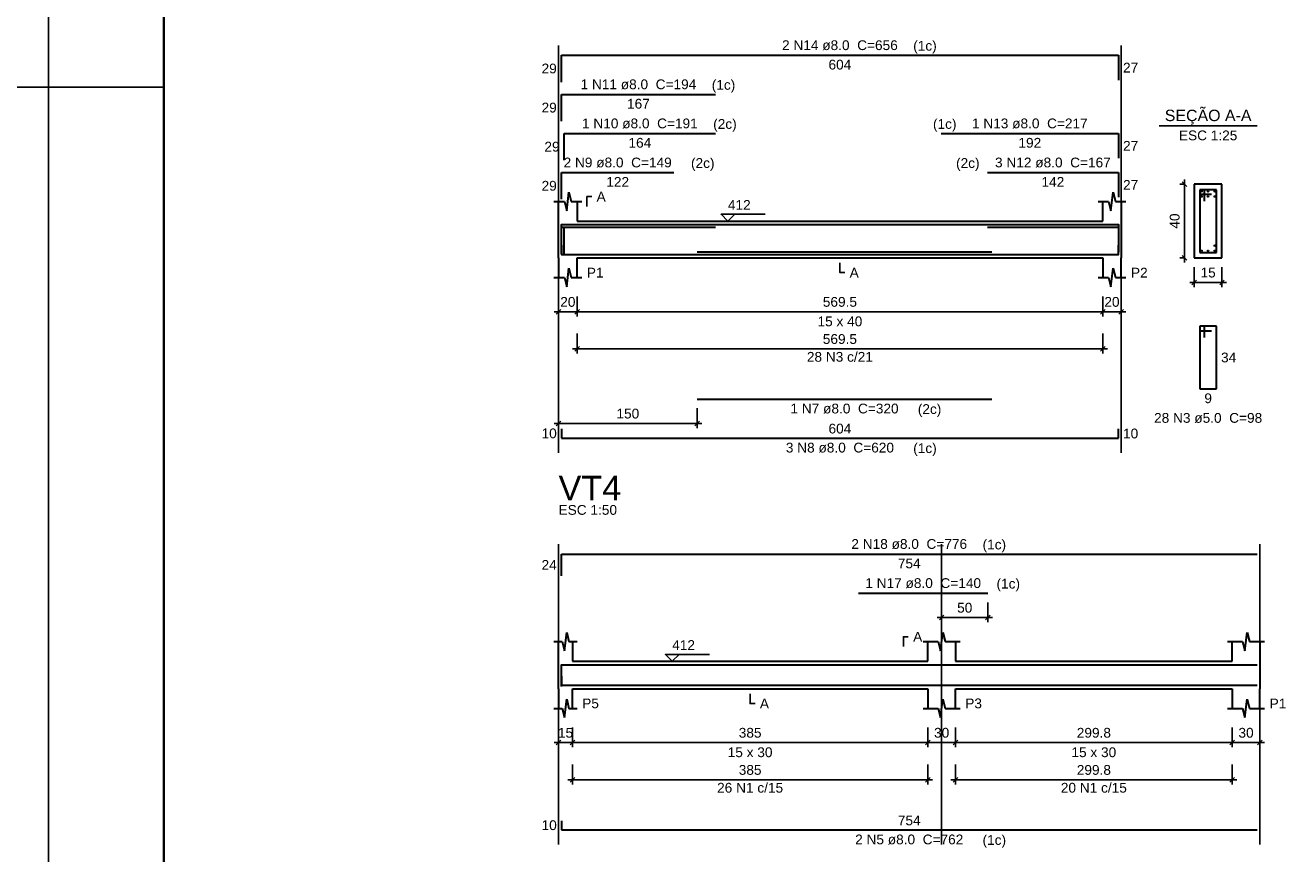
# Model space of a CAD drawing. Extents: x 1874 to 2462, y -2142 to -2023.
# Tile 32 of 74: x 2125 to 2153, y -2129 to -2111. Entities that reach past the tile are written whole.
import ezdxf

# ---------------------------------------------------------------- set-up
doc = ezdxf.new("R2010")
doc.units = 0
doc.header["$LTSCALE"] = 0.1
doc.header["$MEASUREMENT"] = 0
doc.header["$PDMODE"] = 3
doc.header["$PDSIZE"] = 0.1
doc.layers.get('0').update_dxf_attribs({"linetype": 'CONTINUOUS', "lineweight": 25})
doc.layers.get('DEFPOINTS').update_dxf_attribs({"linetype": 'CONTINUOUS', "lineweight": 25})
for name, color, linetype, lineweight in [('Descrição da armadura', 7, 'CONTINUOUS', 5), ('DT-Barras na forma', 20, 'CONTINUOUS', 30), ('DT-Barras no corte', 20, 'CONTINUOUS', 5), ('DT-Barras rebatidas', 20, 'CONTINUOUS', 30), ('DT-Cotas', 1, 'CONTINUOUS', 9), ('DT-Forma', 130, 'CONTINUOUS', 30), ('DT-Pontilhado', 3, 'CONTINUOUS', 25), ('DT-Textos', 7, 'CONTINUOUS', 25), ('DT-Título', 7, 'CONTINUOUS', 25), ('Textos armaduras', 7, 'CONTINUOUS', 5)]:
    doc.layers.add(name, color=color, linetype=linetype, lineweight=lineweight)
doc.layers.add('XX-CARIMBO', color=9, linetype='CONTINUOUS')
doc.layers.add('XX-FOLHA', color=253, linetype='CONTINUOUS')
doc.styles.add('ARIAL', font='arial.ttf')
doc.dimstyles.new('UM_25.000000', dxfattribs={"dimtxt": 0.18, "dimasz": 0.1, "dimexe": 0.1, "dimexo": 0.2, "dimgap": 0, "dimtad": 1, "dimtih": 1, "dimtoh": 1, "dimdec": 0, "dimlfac": 25, "dimzin": 0, "dimdsep": 46, "dimtxsty": 'Standard', "dimblk": 'CLOSED', "dimblk1": 'CLOSED', "dimblk2": 'CLOSED', "dimcen": 0.09, "dimdle": 0.1, "dimadec": 0, "dimazin": 2, "dimtfac": 1, "dimtdec": 4, "dimtofl": 0, "dimtmove": 0, "dimatfit": 3, "dimldrblk": 'CLOSED', "dimfxl": 1, "dimtolj": 1, "dimarcsym": 0})
doc.dimstyles.new('UM_50.000000', dxfattribs={"dimtxt": 0.18, "dimasz": 0.1, "dimexe": 0.1, "dimexo": 0.2, "dimgap": 0, "dimtad": 1, "dimtih": 1, "dimtoh": 1, "dimdec": 1, "dimlfac": 50, "dimzin": 0, "dimdsep": 46, "dimtxsty": 'Standard', "dimblk": 'CLOSED', "dimblk1": 'CLOSED', "dimblk2": 'CLOSED', "dimcen": 0.09, "dimdle": 0.1, "dimadec": 1, "dimazin": 2, "dimtfac": 1, "dimtdec": 4, "dimtofl": 0, "dimtmove": 0, "dimatfit": 3, "dimldrblk": 'CLOSED', "dimfxl": 1, "dimtolj": 1, "dimarcsym": 0})

# ---------------------------------------------------------------- blocks, each defined once
blk = doc.blocks.new('_OBLIQUE')
at = {"color": 0, "linetype": 'ByBlock', "lineweight": -2}
blk.add_line((-0.5, -0.5), (0.5, 0.5), dxfattribs=at)
blk = doc.blocks.new('*D4581')
at = {"layer": 'DEFPOINTS', "color": 0, "transparency": 16777216}
for p in [(2136.721, -2116.683), (2137.121, -2116.683), (2137.121, -2117.213)]:
    blk.add_point(p, dxfattribs=at)
at = {"layer": 'DT-Cotas', "color": 0, "lineweight": -2, "transparency": 16777216}
for p, q in [((2136.721, -2116.883), (2136.721, -2117.313)), ((2137.121, -2116.883), (2137.121, -2117.313)), ((2136.621, -2117.213), (2137.221, -2117.213))]:
    blk.add_line(p, q, dxfattribs=at)
at = {"layer": 'DT-Cotas', "color": 0, "lineweight": -2, "transparency": 16777216, "xscale": 0.1, "yscale": 0.1, "zscale": 0.1, "rotation": 180}
blk.add_blockref('_OBLIQUE', (2136.721, -2117.213), dxfattribs=at)
at = {"layer": 'DT-Cotas', "color": 0, "lineweight": -2, "transparency": 16777216, "xscale": 0.1, "yscale": 0.1, "zscale": 0.1}
blk.add_blockref('_OBLIQUE', (2137.121, -2117.213), dxfattribs=at)
at = {"layer": 'DT-Cotas', "transparency": 16777216, "insert": (2136.921, -2117.001), "char_height": 0.2118, "attachment_point": 5, "rotation": 0.0057, "style": 'ARIAL'}
blk.add_mtext('\\A1;20', dxfattribs=at)
blk = doc.blocks.new('*D4582')
at = {"layer": 'DEFPOINTS', "color": 0, "transparency": 16777216}
for p in [(2137.121, -2116.683), (2148.511, -2116.683), (2148.511, -2117.213)]:
    blk.add_point(p, dxfattribs=at)
at = {"layer": 'DT-Cotas', "color": 0, "lineweight": -2, "transparency": 16777216}
for p, q in [((2137.121, -2116.883), (2137.121, -2117.313)), ((2148.511, -2116.883), (2148.511, -2117.313)), ((2137.021, -2117.213), (2148.611, -2117.213))]:
    blk.add_line(p, q, dxfattribs=at)
at = {"layer": 'DT-Cotas', "color": 0, "lineweight": -2, "transparency": 16777216, "xscale": 0.1, "yscale": 0.1, "zscale": 0.1, "rotation": 180}
blk.add_blockref('_OBLIQUE', (2137.121, -2117.213), dxfattribs=at)
at = {"layer": 'DT-Cotas', "color": 0, "lineweight": -2, "transparency": 16777216, "xscale": 0.1, "yscale": 0.1, "zscale": 0.1}
blk.add_blockref('_OBLIQUE', (2148.511, -2117.213), dxfattribs=at)
at = {"layer": 'DT-Cotas', "transparency": 16777216, "insert": (2142.816, -2117.001), "char_height": 0.2118, "attachment_point": 5, "style": 'ARIAL'}
blk.add_mtext('\\A1;569.5', dxfattribs=at)
blk = doc.blocks.new('*D4583')
at = {"layer": 'DEFPOINTS', "color": 0, "transparency": 16777216}
for p in [(2148.511, -2116.683), (2148.911, -2116.683), (2148.911, -2117.213)]:
    blk.add_point(p, dxfattribs=at)
at = {"layer": 'DT-Cotas', "color": 0, "lineweight": -2, "transparency": 16777216}
for p, q in [((2148.511, -2116.883), (2148.511, -2117.313)), ((2148.911, -2116.883), (2148.911, -2117.313)), ((2148.411, -2117.213), (2149.011, -2117.213))]:
    blk.add_line(p, q, dxfattribs=at)
at = {"layer": 'DT-Cotas', "color": 0, "lineweight": -2, "transparency": 16777216, "xscale": 0.1, "yscale": 0.1, "zscale": 0.1, "rotation": 180}
blk.add_blockref('_OBLIQUE', (2148.511, -2117.213), dxfattribs=at)
at = {"layer": 'DT-Cotas', "color": 0, "lineweight": -2, "transparency": 16777216, "xscale": 0.1, "yscale": 0.1, "zscale": 0.1}
blk.add_blockref('_OBLIQUE', (2148.911, -2117.213), dxfattribs=at)
at = {"layer": 'DT-Cotas', "transparency": 16777216, "insert": (2148.711, -2117.001), "char_height": 0.2118, "attachment_point": 5, "rotation": 0.0057, "style": 'ARIAL'}
blk.add_mtext('\\A1;20', dxfattribs=at)
blk = doc.blocks.new('*D4584')
at = {"layer": 'DEFPOINTS', "color": 0, "transparency": 16777216}
for p in [(2136.721, -2119.105), (2139.721, -2119.105), (2136.721, -2119.634)]:
    blk.add_point(p, dxfattribs=at)
at = {"layer": 'DT-Cotas', "color": 0, "lineweight": -2, "transparency": 16777216}
for p, q in [((2136.721, -2119.305), (2136.721, -2119.734)), ((2139.721, -2119.305), (2139.721, -2119.734)), ((2139.821, -2119.634), (2136.621, -2119.634))]:
    blk.add_line(p, q, dxfattribs=at)
at = {"layer": 'DT-Cotas', "color": 0, "lineweight": -2, "transparency": 16777216, "xscale": 0.1, "yscale": 0.1, "zscale": 0.1, "rotation": 180}
blk.add_blockref('_OBLIQUE', (2136.721, -2119.634), dxfattribs=at)
at = {"layer": 'DT-Cotas', "color": 0, "lineweight": -2, "transparency": 16777216, "xscale": 0.1, "yscale": 0.1, "zscale": 0.1}
blk.add_blockref('_OBLIQUE', (2139.721, -2119.634), dxfattribs=at)
at = {"layer": 'DT-Cotas', "transparency": 16777216, "insert": (2138.221, -2119.422), "char_height": 0.2118, "attachment_point": 5, "rotation": 0.0057, "style": 'ARIAL'}
blk.add_mtext('\\A1;150', dxfattribs=at)
blk = doc.blocks.new('*D4567')
at = {"layer": 'DEFPOINTS', "color": 0, "transparency": 16777216}
for p in [(2150.283, -2114.448), (2150.495, -2114.448), (2150.495, -2116.048)]:
    blk.add_point(p, dxfattribs=at)
at = {"layer": 'DT-Cotas', "color": 0, "lineweight": -2, "transparency": 16777216}
for p, q in [((2150.295, -2114.448), (2150.183, -2114.448)), ((2150.283, -2116.148), (2150.283, -2114.348)), ((2150.295, -2116.048), (2150.183, -2116.048))]:
    blk.add_line(p, q, dxfattribs=at)
at = {"layer": 'DT-Cotas', "color": 0, "lineweight": -2, "transparency": 16777216, "xscale": 0.1, "yscale": 0.1, "zscale": 0.1}
for p, rotation in [((2150.283, -2114.448), 90), ((2150.283, -2116.048), 270)]:
    blk.add_blockref('_OBLIQUE', p, dxfattribs=dict(at, rotation=rotation))
at = {"layer": 'DT-Cotas', "transparency": 16777216, "insert": (2150.071, -2115.248), "char_height": 0.2118, "attachment_point": 5, "rotation": 90, "style": 'ARIAL'}
blk.add_mtext('\\A1;40', dxfattribs=at)
blk = doc.blocks.new('*D4568')
at = {"layer": 'DEFPOINTS', "color": 0, "transparency": 16777216}
for p in [(2150.495, -2116.048), (2151.095, -2116.048), (2151.095, -2116.578)]:
    blk.add_point(p, dxfattribs=at)
at = {"layer": 'DT-Cotas', "color": 0, "lineweight": -2, "transparency": 16777216}
for p, q in [((2150.495, -2116.248), (2150.495, -2116.678)), ((2151.095, -2116.248), (2151.095, -2116.678)), ((2150.395, -2116.578), (2151.195, -2116.578))]:
    blk.add_line(p, q, dxfattribs=at)
at = {"layer": 'DT-Cotas', "color": 0, "lineweight": -2, "transparency": 16777216, "xscale": 0.1, "yscale": 0.1, "zscale": 0.1, "rotation": 180}
blk.add_blockref('_OBLIQUE', (2150.495, -2116.578), dxfattribs=at)
at = {"layer": 'DT-Cotas', "color": 0, "lineweight": -2, "transparency": 16777216, "xscale": 0.1, "yscale": 0.1, "zscale": 0.1}
blk.add_blockref('_OBLIQUE', (2151.095, -2116.578), dxfattribs=at)
at = {"layer": 'DT-Cotas', "transparency": 16777216, "insert": (2150.795, -2116.366), "char_height": 0.2118, "attachment_point": 5, "rotation": 0.0057, "style": 'ARIAL'}
blk.add_mtext('\\A1;15', dxfattribs=at)
blk = doc.blocks.new('*D4569')
at = {"layer": 'DEFPOINTS', "color": 0, "transparency": 16777216}
for p in [(2137.121, -2117.488), (2148.511, -2117.488), (2148.511, -2118.018)]:
    blk.add_point(p, dxfattribs=at)
at = {"layer": 'DT-Cotas', "color": 0, "lineweight": -2, "transparency": 16777216}
for p, q in [((2137.121, -2117.688), (2137.121, -2118.118)), ((2148.511, -2117.688), (2148.511, -2118.118)), ((2137.021, -2118.018), (2148.611, -2118.018))]:
    blk.add_line(p, q, dxfattribs=at)
at = {"layer": 'DT-Cotas', "color": 0, "lineweight": -2, "transparency": 16777216, "xscale": 0.1, "yscale": 0.1, "zscale": 0.1, "rotation": 180}
blk.add_blockref('_OBLIQUE', (2137.121, -2118.018), dxfattribs=at)
at = {"layer": 'DT-Cotas', "color": 0, "lineweight": -2, "transparency": 16777216, "xscale": 0.1, "yscale": 0.1, "zscale": 0.1}
blk.add_blockref('_OBLIQUE', (2148.511, -2118.018), dxfattribs=at)
at = {"layer": 'DT-Cotas', "transparency": 16777216, "insert": (2142.816, -2117.806), "char_height": 0.2118, "attachment_point": 5, "style": 'ARIAL'}
blk.add_mtext('\\A1;569.5', dxfattribs=at)
blk = doc.blocks.new('*D4610')
at = {"layer": 'DEFPOINTS', "color": 0, "transparency": 16777216}
for p in [(2136.721, -2126.022), (2137.021, -2126.022), (2137.021, -2126.551)]:
    blk.add_point(p, dxfattribs=at)
at = {"layer": 'DT-Cotas', "color": 0, "lineweight": -2, "transparency": 16777216}
for p, q in [((2136.721, -2126.222), (2136.721, -2126.651)), ((2137.021, -2126.222), (2137.021, -2126.651)), ((2136.621, -2126.551), (2137.121, -2126.551))]:
    blk.add_line(p, q, dxfattribs=at)
at = {"layer": 'DT-Cotas', "color": 0, "lineweight": -2, "transparency": 16777216, "xscale": 0.1, "yscale": 0.1, "zscale": 0.1, "rotation": 180}
blk.add_blockref('_OBLIQUE', (2136.721, -2126.551), dxfattribs=at)
at = {"layer": 'DT-Cotas', "color": 0, "lineweight": -2, "transparency": 16777216, "xscale": 0.1, "yscale": 0.1, "zscale": 0.1}
blk.add_blockref('_OBLIQUE', (2137.021, -2126.551), dxfattribs=at)
at = {"layer": 'DT-Cotas', "transparency": 16777216, "insert": (2136.871, -2126.339), "char_height": 0.2118, "attachment_point": 5, "rotation": 0.0057, "style": 'ARIAL'}
blk.add_mtext('\\A1;15', dxfattribs=at)
blk = doc.blocks.new('*D4611')
at = {"layer": 'DEFPOINTS', "color": 0, "transparency": 16777216}
for p in [(2137.021, -2126.022), (2144.721, -2126.022), (2144.721, -2126.551)]:
    blk.add_point(p, dxfattribs=at)
at = {"layer": 'DT-Cotas', "color": 0, "lineweight": -2, "transparency": 16777216}
for p, q in [((2137.021, -2126.222), (2137.021, -2126.651)), ((2144.721, -2126.222), (2144.721, -2126.651)), ((2136.921, -2126.551), (2144.821, -2126.551))]:
    blk.add_line(p, q, dxfattribs=at)
at = {"layer": 'DT-Cotas', "color": 0, "lineweight": -2, "transparency": 16777216, "xscale": 0.1, "yscale": 0.1, "zscale": 0.1, "rotation": 180}
blk.add_blockref('_OBLIQUE', (2137.021, -2126.551), dxfattribs=at)
at = {"layer": 'DT-Cotas', "color": 0, "lineweight": -2, "transparency": 16777216, "xscale": 0.1, "yscale": 0.1, "zscale": 0.1}
blk.add_blockref('_OBLIQUE', (2144.721, -2126.551), dxfattribs=at)
at = {"layer": 'DT-Cotas', "transparency": 16777216, "insert": (2140.871, -2126.339), "char_height": 0.2118, "attachment_point": 5, "style": 'ARIAL'}
blk.add_mtext('\\A1;385', dxfattribs=at)
blk = doc.blocks.new('*D4612')
at = {"layer": 'DEFPOINTS', "color": 0, "transparency": 16777216}
for p in [(2144.721, -2126.022), (2145.321, -2126.022), (2145.321, -2126.551)]:
    blk.add_point(p, dxfattribs=at)
at = {"layer": 'DT-Cotas', "color": 0, "lineweight": -2, "transparency": 16777216}
for p, q in [((2144.721, -2126.222), (2144.721, -2126.651)), ((2145.321, -2126.222), (2145.321, -2126.651)), ((2144.621, -2126.551), (2145.421, -2126.551))]:
    blk.add_line(p, q, dxfattribs=at)
at = {"layer": 'DT-Cotas', "color": 0, "lineweight": -2, "transparency": 16777216, "xscale": 0.1, "yscale": 0.1, "zscale": 0.1, "rotation": 180}
blk.add_blockref('_OBLIQUE', (2144.721, -2126.551), dxfattribs=at)
at = {"layer": 'DT-Cotas', "color": 0, "lineweight": -2, "transparency": 16777216, "xscale": 0.1, "yscale": 0.1, "zscale": 0.1}
blk.add_blockref('_OBLIQUE', (2145.321, -2126.551), dxfattribs=at)
at = {"layer": 'DT-Cotas', "transparency": 16777216, "insert": (2145.021, -2126.339), "char_height": 0.2118, "attachment_point": 5, "style": 'ARIAL'}
blk.add_mtext('\\A1;30', dxfattribs=at)
blk = doc.blocks.new('*D4613')
at = {"layer": 'DEFPOINTS', "color": 0, "transparency": 16777216}
for p in [(2145.321, -2126.022), (2151.317, -2126.022), (2151.317, -2126.551)]:
    blk.add_point(p, dxfattribs=at)
at = {"layer": 'DT-Cotas', "color": 0, "lineweight": -2, "transparency": 16777216}
for p, q in [((2145.321, -2126.222), (2145.321, -2126.651)), ((2151.317, -2126.222), (2151.317, -2126.651)), ((2145.221, -2126.551), (2151.417, -2126.551))]:
    blk.add_line(p, q, dxfattribs=at)
at = {"layer": 'DT-Cotas', "color": 0, "lineweight": -2, "transparency": 16777216, "xscale": 0.1, "yscale": 0.1, "zscale": 0.1, "rotation": 180}
blk.add_blockref('_OBLIQUE', (2145.321, -2126.551), dxfattribs=at)
at = {"layer": 'DT-Cotas', "color": 0, "lineweight": -2, "transparency": 16777216, "xscale": 0.1, "yscale": 0.1, "zscale": 0.1}
blk.add_blockref('_OBLIQUE', (2151.317, -2126.551), dxfattribs=at)
at = {"layer": 'DT-Cotas', "transparency": 16777216, "insert": (2148.319, -2126.339), "char_height": 0.2118, "attachment_point": 5, "style": 'ARIAL'}
blk.add_mtext('\\A1;299.8', dxfattribs=at)
blk = doc.blocks.new('*D4614')
at = {"layer": 'DEFPOINTS', "color": 0, "transparency": 16777216}
for p in [(2151.317, -2126.022), (2151.917, -2126.022), (2151.917, -2126.551)]:
    blk.add_point(p, dxfattribs=at)
at = {"layer": 'DT-Cotas', "color": 0, "lineweight": -2, "transparency": 16777216}
for p, q in [((2151.317, -2126.222), (2151.317, -2126.651)), ((2151.917, -2126.222), (2151.917, -2126.651)), ((2151.217, -2126.551), (2152.017, -2126.551))]:
    blk.add_line(p, q, dxfattribs=at)
at = {"layer": 'DT-Cotas', "color": 0, "lineweight": -2, "transparency": 16777216, "xscale": 0.1, "yscale": 0.1, "zscale": 0.1, "rotation": 180}
blk.add_blockref('_OBLIQUE', (2151.317, -2126.551), dxfattribs=at)
at = {"layer": 'DT-Cotas', "color": 0, "lineweight": -2, "transparency": 16777216, "xscale": 0.1, "yscale": 0.1, "zscale": 0.1}
blk.add_blockref('_OBLIQUE', (2151.917, -2126.551), dxfattribs=at)
at = {"layer": 'DT-Cotas', "transparency": 16777216, "insert": (2151.617, -2126.339), "char_height": 0.2118, "attachment_point": 5, "rotation": 0.0057, "style": 'ARIAL'}
blk.add_mtext('\\A1;30', dxfattribs=at)
blk = doc.blocks.new('*D4615')
at = {"layer": 'DEFPOINTS', "color": 0, "transparency": 16777216}
for p in [(2145.021, -2123.311), (2146.021, -2123.311), (2146.021, -2123.841)]:
    blk.add_point(p, dxfattribs=at)
at = {"layer": 'DT-Cotas', "color": 0, "lineweight": -2, "transparency": 16777216}
for p, q in [((2145.021, -2123.511), (2145.021, -2123.941)), ((2146.021, -2123.511), (2146.021, -2123.941)), ((2144.921, -2123.841), (2146.121, -2123.841))]:
    blk.add_line(p, q, dxfattribs=at)
at = {"layer": 'DT-Cotas', "color": 0, "lineweight": -2, "transparency": 16777216, "xscale": 0.1, "yscale": 0.1, "zscale": 0.1, "rotation": 180}
blk.add_blockref('_OBLIQUE', (2145.021, -2123.841), dxfattribs=at)
at = {"layer": 'DT-Cotas', "color": 0, "lineweight": -2, "transparency": 16777216, "xscale": 0.1, "yscale": 0.1, "zscale": 0.1}
blk.add_blockref('_OBLIQUE', (2146.021, -2123.841), dxfattribs=at)
at = {"layer": 'DT-Cotas', "transparency": 16777216, "insert": (2145.521, -2123.629), "char_height": 0.2118, "attachment_point": 5, "rotation": 0.0057, "style": 'ARIAL'}
blk.add_mtext('\\A1;50', dxfattribs=at)
blk = doc.blocks.new('*D4618')
at = {"layer": 'DEFPOINTS', "color": 0, "transparency": 16777216}
for p in [(2137.021, -2126.827), (2144.721, -2126.827), (2144.721, -2127.356)]:
    blk.add_point(p, dxfattribs=at)
at = {"layer": 'DT-Cotas', "color": 0, "lineweight": -2, "transparency": 16777216}
for p, q in [((2137.021, -2127.027), (2137.021, -2127.456)), ((2144.721, -2127.027), (2144.721, -2127.456)), ((2136.921, -2127.356), (2144.821, -2127.356))]:
    blk.add_line(p, q, dxfattribs=at)
at = {"layer": 'DT-Cotas', "color": 0, "lineweight": -2, "transparency": 16777216, "xscale": 0.1, "yscale": 0.1, "zscale": 0.1, "rotation": 180}
blk.add_blockref('_OBLIQUE', (2137.021, -2127.356), dxfattribs=at)
at = {"layer": 'DT-Cotas', "color": 0, "lineweight": -2, "transparency": 16777216, "xscale": 0.1, "yscale": 0.1, "zscale": 0.1}
blk.add_blockref('_OBLIQUE', (2144.721, -2127.356), dxfattribs=at)
at = {"layer": 'DT-Cotas', "transparency": 16777216, "insert": (2140.871, -2127.144), "char_height": 0.2118, "attachment_point": 5, "style": 'ARIAL'}
blk.add_mtext('\\A1;385', dxfattribs=at)
blk = doc.blocks.new('*D4620')
at = {"layer": 'DEFPOINTS', "color": 0, "transparency": 16777216}
for p in [(2145.321, -2126.827), (2151.317, -2126.827), (2151.317, -2127.356)]:
    blk.add_point(p, dxfattribs=at)
at = {"layer": 'DT-Cotas', "color": 0, "lineweight": -2, "transparency": 16777216}
for p, q in [((2145.321, -2127.027), (2145.321, -2127.456)), ((2151.317, -2127.027), (2151.317, -2127.456)), ((2145.221, -2127.356), (2151.417, -2127.356))]:
    blk.add_line(p, q, dxfattribs=at)
at = {"layer": 'DT-Cotas', "color": 0, "lineweight": -2, "transparency": 16777216, "xscale": 0.1, "yscale": 0.1, "zscale": 0.1, "rotation": 180}
blk.add_blockref('_OBLIQUE', (2145.321, -2127.356), dxfattribs=at)
at = {"layer": 'DT-Cotas', "color": 0, "lineweight": -2, "transparency": 16777216, "xscale": 0.1, "yscale": 0.1, "zscale": 0.1}
blk.add_blockref('_OBLIQUE', (2151.317, -2127.356), dxfattribs=at)
at = {"layer": 'DT-Cotas', "transparency": 16777216, "insert": (2148.319, -2127.144), "char_height": 0.2118, "attachment_point": 5, "style": 'ARIAL'}
blk.add_mtext('\\A1;299.8', dxfattribs=at)
blk = doc.blocks.new('Aprovacao A-1_SC')
at = {"layer": 'XX-CARIMBO', "ltscale": 0.5}
for p, q in [((0, 594), (0, 0)), ((840, 594), (840, 0))]:
    blk.add_line(p, q, dxfattribs=at)
at = {"layer": 'XX-FOLHA', "ltscale": 0.5}
blk.add_line((25, 297), (0, 297), dxfattribs=at)
at = {"layer": 'XX-FOLHA'}
for p, q in [((25, 297), (0, 297)), ((840, 297), (830, 297)), ((840, 271.02), (840, 0))]:
    blk.add_line(p, q, dxfattribs=at)
at = {"layer": 'XX-FOLHA', "ltscale": 0.5, "const_width": 0.5}
blk.add_lwpolyline([(25, 584), (25, 10), (830, 10), (830, 584), (25, 584)], dxfattribs=at)

msp = doc.modelspace()

# ---------------------------------------------------------------- linework, layer by layer
at = {"layer": 'DT-Barras na forma'}
for p, q in [((2150.715, -2114.568), (2150.615, -2114.568)), ((2150.615, -2114.568), (2150.615, -2115.928)), ((2150.975, -2114.568), (2150.615, -2114.568)), ((2150.615, -2114.568), (2150.615, -2114.668)), ((2150.615, -2114.668), (2150.865, -2114.668)), ((2150.715, -2114.818), (2150.715, -2114.568)), ((2150.975, -2115.928), (2150.975, -2114.568)), ((2150.615, -2115.928), (2150.975, -2115.928))]:
    msp.add_line(p, q, dxfattribs=at)
for points in [[(2136.7807, -2115.906), (2136.7807, -2115.326), (2140.1207, -2115.326)], [(2136.7807, -2115.906), (2136.7807, -2115.326), (2148.8511, -2115.326), (2148.8511, -2115.8634)], [(2145.0111, -2115.326), (2148.8511, -2115.326), (2148.8511, -2115.8634)], [(2136.7807, -2115.962), (2136.7807, -2115.382), (2139.2207, -2115.382)], [(2136.8423, -2115.962), (2136.8423, -2115.382), (2140.1207, -2115.382)], [(2146.0111, -2115.382), (2148.8511, -2115.382), (2148.8511, -2115.9194)], [(2136.7807, -2115.77), (2136.7807, -2115.97), (2148.8511, -2115.97), (2148.8511, -2115.77)], [(2139.7207, -2115.914), (2146.1111, -2115.914)], [(2136.7807, -2125.3355), (2136.7807, -2124.8644), (2151.8565, -2124.8644)], [(2143.2207, -2124.8644), (2146.0207, -2124.8644)], [(2136.7807, -2125.1084), (2136.7807, -2125.3084), (2151.8565, -2125.3084)]]:
    msp.add_lwpolyline(points, dxfattribs=at)
at = {"layer": 'DT-Barras no corte'}
for centre in [(2150.651, -2114.604), (2150.651, -2114.716), (2150.795, -2114.604), (2150.795, -2114.716), (2150.939, -2114.604), (2150.939, -2114.716), (2150.651, -2115.892), (2150.795, -2115.892), (2150.939, -2115.78), (2150.939, -2115.892)]:
    msp.add_circle(centre, 0.016, dxfattribs=at)
at = {"layer": 'DT-Barras rebatidas'}
for p, q in [((2136.7807, -2112.2348), (2136.7807, -2111.6548)), ((2136.7807, -2111.6548), (2148.8511, -2111.6548)), ((2148.8511, -2111.6548), (2148.8511, -2112.1922)), ((2136.7807, -2113.082), (2136.7807, -2112.502)), ((2136.7807, -2112.502), (2140.1207, -2112.502)), ((2136.8423, -2113.9292), (2136.8423, -2113.3492)), ((2136.8423, -2113.3492), (2140.1207, -2113.3492)), ((2145.0111, -2113.3492), (2148.8511, -2113.3492)), ((2148.8511, -2113.3492), (2148.8511, -2113.8866)), ((2136.7807, -2114.7764), (2136.7807, -2114.1964)), ((2136.7807, -2114.1964), (2139.2207, -2114.1964)), ((2146.0111, -2114.1964), (2148.8511, -2114.1964)), ((2148.8511, -2114.1964), (2148.8511, -2114.7338)), ((2150.715, -2117.5247), (2150.615, -2117.5247)), ((2150.615, -2117.5247), (2150.615, -2118.8847)), ((2150.975, -2117.5247), (2150.615, -2117.5247)), ((2150.615, -2117.5247), (2150.615, -2117.6247)), ((2150.715, -2117.7747), (2150.715, -2117.5247)), ((2150.975, -2118.8847), (2150.975, -2117.5247)), ((2150.615, -2117.6247), (2150.865, -2117.6247)), ((2150.615, -2118.8847), (2150.975, -2118.8847)), ((2139.7207, -2119.1047), (2146.1111, -2119.1047)), ((2136.7807, -2119.7519), (2136.7807, -2119.9519)), ((2148.8511, -2119.9519), (2148.8511, -2119.7519)), ((2136.7807, -2119.9519), (2148.8511, -2119.9519)), ((2136.7807, -2122.9351), (2136.7807, -2122.464)), ((2136.7807, -2122.464), (2151.8565, -2122.464)), ((2143.2207, -2123.3112), (2146.0207, -2123.3112)), ((2136.7807, -2128.243), (2136.7807, -2128.443)), ((2136.7807, -2128.443), (2151.8565, -2128.443))]:
    msp.add_line(p, q, dxfattribs=at)
at = {"layer": 'DT-Forma'}
for p, q in [((2151.095, -2114.448), (2150.495, -2114.448)), ((2150.495, -2114.448), (2150.495, -2116.048)), ((2151.095, -2116.048), (2151.095, -2114.448)), ((2136.6207, -2114.8244), (2136.8457, -2114.8244)), ((2136.7207, -2115.248), (2136.7207, -2114.8244)), ((2136.8457, -2114.8244), (2136.8957, -2115.0244)), ((2136.8957, -2115.0244), (2136.9457, -2114.6244)), ((2136.9457, -2114.6244), (2136.9957, -2114.8244)), ((2136.9957, -2114.8244), (2137.2207, -2114.8244)), ((2137.1207, -2114.8244), (2137.1207, -2115.248)), ((2148.4111, -2114.8244), (2148.6361, -2114.8244)), ((2148.5111, -2115.248), (2148.5111, -2114.8244)), ((2148.6361, -2114.8244), (2148.6861, -2115.0244)), ((2148.6861, -2115.0244), (2148.7361, -2114.6244)), ((2148.7361, -2114.6244), (2148.7861, -2114.8244)), ((2148.7861, -2114.8244), (2149.0111, -2114.8244)), ((2148.9111, -2114.8244), (2148.9111, -2115.248)), ((2137.1207, -2115.248), (2148.5111, -2115.248)), ((2136.7207, -2116.048), (2136.7207, -2116.4716)), ((2137.1207, -2116.4716), (2137.1207, -2116.048)), ((2137.1207, -2116.048), (2148.5111, -2116.048)), ((2148.5111, -2116.048), (2148.5111, -2116.4716)), ((2148.9111, -2116.4716), (2148.9111, -2116.048)), ((2150.495, -2116.048), (2151.095, -2116.048)), ((2136.8957, -2116.6716), (2136.9457, -2116.2716)), ((2136.9457, -2116.2716), (2136.9957, -2116.4716)), ((2148.6861, -2116.6716), (2148.7361, -2116.2716)), ((2148.7361, -2116.2716), (2148.7861, -2116.4716)), ((2136.6207, -2116.4716), (2136.8457, -2116.4716)), ((2136.8457, -2116.4716), (2136.8957, -2116.6716)), ((2136.9957, -2116.4716), (2137.2207, -2116.4716)), ((2148.4111, -2116.4716), (2148.6361, -2116.4716)), ((2148.6361, -2116.4716), (2148.6861, -2116.6716)), ((2148.7861, -2116.4716), (2149.0111, -2116.4716)), ((2136.6207, -2124.3628), (2136.7957, -2124.3628)), ((2136.7207, -2124.7864), (2136.7207, -2124.3628)), ((2136.7957, -2124.3628), (2136.8457, -2124.5628)), ((2136.8457, -2124.5628), (2136.8957, -2124.1628)), ((2136.8957, -2124.1628), (2136.9457, -2124.3628)), ((2136.9457, -2124.3628), (2137.1207, -2124.3628)), ((2137.0207, -2124.3628), (2137.0207, -2124.7864)), ((2144.6207, -2124.3628), (2144.9457, -2124.3628)), ((2144.7207, -2124.7864), (2144.7207, -2124.3628)), ((2144.9457, -2124.3628), (2144.9957, -2124.5628)), ((2144.9957, -2124.5628), (2145.0457, -2124.1628)), ((2145.0457, -2124.1628), (2145.0957, -2124.3628)), ((2145.0957, -2124.3628), (2145.4207, -2124.3628)), ((2145.3207, -2124.3628), (2145.3207, -2124.7864)), ((2151.2165, -2124.3628), (2151.5415, -2124.3628)), ((2151.3165, -2124.7864), (2151.3165, -2124.3628)), ((2151.5415, -2124.3628), (2151.5915, -2124.5628)), ((2151.5915, -2124.5628), (2151.6415, -2124.1628)), ((2151.6415, -2124.1628), (2151.6915, -2124.3628)), ((2151.6915, -2124.3628), (2152.0165, -2124.3628)), ((2151.9165, -2124.3628), (2151.9165, -2124.7864)), ((2137.0207, -2124.7864), (2144.7207, -2124.7864)), ((2145.3207, -2124.7864), (2151.3165, -2124.7864)), ((2136.7207, -2125.3864), (2136.7207, -2125.81)), ((2137.0207, -2125.81), (2137.0207, -2125.3864)), ((2137.0207, -2125.3864), (2144.7207, -2125.3864)), ((2144.7207, -2125.3864), (2144.7207, -2125.81)), ((2145.3207, -2125.81), (2145.3207, -2125.3864)), ((2145.3207, -2125.3864), (2151.3165, -2125.3864)), ((2151.3165, -2125.3864), (2151.3165, -2125.81)), ((2151.9165, -2125.81), (2151.9165, -2125.3864)), ((2136.8457, -2126.01), (2136.8957, -2125.61)), ((2136.8957, -2125.61), (2136.9457, -2125.81)), ((2144.9957, -2126.01), (2145.0457, -2125.61)), ((2145.0457, -2125.61), (2145.0957, -2125.81)), ((2151.5915, -2126.01), (2151.6415, -2125.61)), ((2151.6415, -2125.61), (2151.6915, -2125.81)), ((2136.6207, -2125.81), (2136.7957, -2125.81)), ((2136.7957, -2125.81), (2136.8457, -2126.01)), ((2136.9457, -2125.81), (2137.1207, -2125.81)), ((2144.6207, -2125.81), (2144.9457, -2125.81)), ((2144.9457, -2125.81), (2144.9957, -2126.01)), ((2145.0957, -2125.81), (2145.4207, -2125.81)), ((2151.2165, -2125.81), (2151.5415, -2125.81)), ((2151.5415, -2125.81), (2151.5915, -2126.01)), ((2151.6915, -2125.81), (2152.0165, -2125.81))]:
    msp.add_line(p, q, dxfattribs=at)
at = {"layer": 'DT-Forma', "linetype": 'Continuous'}
for p, q in [((2136.7207, -2116.048), (2136.7207, -2115.248)), ((2148.9111, -2115.248), (2148.9111, -2116.048)), ((2136.7207, -2125.3864), (2136.7207, -2124.7864)), ((2151.9165, -2124.7864), (2151.9165, -2125.3864))]:
    msp.add_line(p, q, dxfattribs=at)
at = {"layer": 'DT-Pontilhado', "ltscale": 0.05}
for p, q in [((2136.7207, -2120.2696), (2136.7207, -2111.443)), ((2148.9111, -2120.2696), (2148.9111, -2111.443)), ((2136.7207, -2128.7607), (2136.7207, -2122.2522)), ((2145.0207, -2128.7607), (2145.0207, -2122.2522)), ((2151.9165, -2128.7607), (2151.9165, -2122.2522))]:
    msp.add_line(p, q, dxfattribs=at)
at = {"layer": 'DT-Textos'}
msp.add_line((2149.736, -2113.1831), (2151.854, -2113.1831), dxfattribs=at)
for points in [[(2137.3325, -2114.9303), (2137.3325, -2114.7185), (2137.4384, -2114.7185)], [(2140.5378, -2115.0998), (2140.3896, -2115.248), (2140.2413, -2115.0998), (2141.1944, -2115.0998)], [(2142.8159, -2116.1539), (2142.8159, -2116.3657), (2142.9218, -2116.3657)], [(2144.1912, -2124.4687), (2144.1912, -2124.2569), (2144.2971, -2124.2569)], [(2139.3307, -2124.6381), (2139.1825, -2124.7864), (2139.0342, -2124.6381), (2139.9873, -2124.6381)], [(2140.8707, -2125.4923), (2140.8707, -2125.7041), (2140.9766, -2125.7041)]]:
    msp.add_lwpolyline(points, dxfattribs=at)

# ---------------------------------------------------------------- block references
at = {"xscale": 0.1, "yscale": 0.1, "zscale": 0.1}
for p in [(2041.665, -2142.045), (2125.665, -2142.045)]:
    msp.add_blockref('Aprovacao A-1_SC', p, dxfattribs=at)

# ---------------------------------------------------------------- texts
at = {"layer": 'Descrição da armadura', "char_height": 0.2118, "attachment_point": 8, "line_spacing_factor": 0.9, "style": 'ARIAL'}
for s, insert, width in [('2 N14 ø8.0  C=656', (2142.8163, -2111.5485), 4.32072), ('1 N11 ø8.0  C=194', (2138.4503, -2112.3965), 4.32072), ('1 N10 ø8.0  C=191', (2138.4813, -2113.2435), 4.32072), ('1 N13 ø8.0  C=217', (2146.9313, -2113.2435), 4.32072), ('2 N9 ø8.0  C=149', (2138.0003, -2114.0905), 4.06656), ('3 N12 ø8.0  C=167', (2147.4313, -2114.0905), 4.32072), ('28 N3 c/21', (2142.8159, -2118.2995), 2.5416), ('1 N7 ø8.0  C=320', (2142.9163, -2119.4225), 4.06656), ('28 N3 ø5.0  C=98', (2150.7953, -2119.6255), 4.06656), ('3 N8 ø8.0  C=620', (2142.8163, -2120.2695), 4.06656), ('2 N18 ø8.0  C=776', (2144.3183, -2122.3577), 4.32072), ('1 N17 ø8.0  C=140', (2144.6203, -2123.2057), 4.32072), ('26 N1 c/15', (2140.8707, -2127.6378), 2.5416), ('20 N1 c/15', (2148.3186, -2127.6378), 2.5416), ('2 N5 ø8.0  C=762', (2144.3183, -2128.7607), 4.06656)]:
    msp.add_mtext(s, dxfattribs=dict(at, insert=insert, width=width))
at = {"layer": 'DT-Textos', "line_spacing_factor": 0.798, "style": 'ARIAL'}
for s, insert, char_height, width, attachment_point in [('(1c)', (2144.4043, -2111.6184), 0.2118, 1.01664, 7), ('(1c)', (2140.0393, -2112.4664), 0.2118, 1.01664, 7), ('SEÇÃO A-A', (2150.7953, -2113.1584), 0.2471, 2.66868, 8), ('(2c)', (2140.0703, -2113.3134), 0.2118, 1.01664, 7), ('(1c)', (2145.3423, -2113.3134), 0.2118, 1.01664, 9), ('ESC 1:25', (2150.7953, -2113.5005), 0.2118, 2.03328, 8), ('(2c)', (2139.5893, -2114.1604), 0.2118, 1.01664, 7), ('(2c)', (2145.8423, -2114.1604), 0.2118, 1.01664, 9), ('A', (2137.5443, -2114.8245), 0.2118, 0.25416, 7), ('412', (2140.3893, -2115.0045), 0.2118, 0.76248, 7), ('P1', (2137.3323, -2116.4715), 0.2118, 0.50832, 7), ('A', (2143.0273, -2116.4715), 0.2118, 0.25416, 7), ('P2', (2149.1233, -2116.4715), 0.2118, 0.50832, 7), ('15 x 40', (2142.8163, -2117.5305), 0.2118, 1.77912, 8), ('(2c)', (2144.5043, -2119.4924), 0.2118, 1.01664, 7), ('(1c)', (2144.4043, -2120.3394), 0.2118, 1.01664, 7), ('ESC 1:50', (2136.7203, -2121.6167), 0.2118, 2.03328, 7), ('(1c)', (2145.9073, -2122.4276), 0.2118, 1.01664, 7), ('(1c)', (2146.2093, -2123.2756), 0.2118, 1.01664, 7), ('A', (2144.4033, -2124.3627), 0.2118, 0.25416, 7), ('412', (2139.1823, -2124.5427), 0.2118, 0.76248, 7), ('P5', (2137.2323, -2125.8097), 0.2118, 0.50832, 7), ('A', (2141.0823, -2125.8097), 0.2118, 0.25416, 7), ('P3', (2145.5323, -2125.8097), 0.2118, 0.50832, 7), ('P1', (2152.1283, -2125.8097), 0.2118, 0.50832, 7), ('15 x 30', (2140.8703, -2126.8687), 0.2118, 1.77912, 8), ('15 x 30', (2148.3183, -2126.8687), 0.2118, 1.77912, 8), ('(1c)', (2145.9073, -2128.8306), 0.2118, 1.01664, 7)]:
    msp.add_mtext(s, dxfattribs=dict(at, insert=insert, char_height=char_height, width=width, attachment_point=attachment_point))
at = {"layer": 'DT-Título', "insert": (2136.7203, -2121.2988), "char_height": 0.5295, "width": 1.9062, "attachment_point": 7, "line_spacing_factor": 0.798, "style": 'ARIAL'}
msp.add_mtext('VT4', dxfattribs=at)
at = {"layer": 'Textos armaduras', "char_height": 0.2118, "line_spacing_factor": 0.9, "style": 'ARIAL'}
for s, insert, width, attachment_point in [('29', (2136.6807, -2112.0507), 0.90832, 9), ('604', (2142.8159, -2111.7521), 1.16248, 2), ('27', (2148.9511, -2111.8176), 0.90832, 1), ('29', (2136.6807, -2112.8979), 0.90832, 9), ('167', (2138.4507, -2112.5993), 1.16248, 2), ('164', (2138.4815, -2113.4465), 1.16248, 2), ('192', (2146.9311, -2113.4465), 1.16248, 2), ('29', (2136.7423, -2113.7451), 0.90832, 9), ('27', (2148.9511, -2113.512), 0.90832, 1), ('29', (2136.6807, -2114.5923), 0.90832, 9), ('122', (2138.0007, -2114.2937), 1.16248, 2), ('142', (2147.4311, -2114.2937), 1.16248, 2), ('27', (2148.9511, -2114.3592), 0.90832, 1), ('34', (2151.075, -2118.0988), 0.90832, 1), ('9', (2150.795, -2118.982), 0.65416, 2), ('10', (2136.6807, -2119.9578), 0.90832, 9), ('604', (2142.8159, -2119.8546), 1.16248, 8), ('10', (2148.9511, -2119.746), 0.90832, 1), ('24', (2136.6807, -2122.8054), 0.90832, 9), ('754', (2144.3186, -2122.5613), 1.16248, 2), ('10', (2136.6807, -2128.4489), 0.90832, 9), ('754', (2144.3186, -2128.3457), 1.16248, 8)]:
    msp.add_mtext(s, dxfattribs=dict(at, insert=insert, width=width, attachment_point=attachment_point))

# ---------------------------------------------------------------- dimensions: what is measured, and where the dimension line sits
at = {"layer": 'DT-Cotas'}
for base, p1, p2, angle, dimstyle, override, picture, middle, dimtype, turn in [((2150.2832, -2114.448), (2150.495, -2116.048), (2150.495, -2114.448), 90, 'UM_25.000000', {"dimtxt": 0.2118, "dimasz": 0.1, "dimexe": 0.1, "dimexo": 0.2, "dimtad": 1, "dimtih": 0, "dimtoh": 0, "dimdec": 1, "dimlfac": 25, "dimzin": 8, "dimtxsty": 'ARIAL', "dimblk": 'OBLIQUE', "dimblk1": 'OBLIQUE', "dimblk2": 'OBLIQUE', "dimsah": 1, "dimdle": 0.1, "dimse1": 0, "dimse2": 0, "dimclrt": 256, "dimadec": 1, "dimazin": 3, "dimtmove": 2, "dimldrblk": 'OBLIQUE'}, '*D4567', (2150.0714, -2115.248), 160, 90), ((2136.7207, -2119.6342), (2139.7207, -2119.1047), (2136.7207, -2119.1047), 180, 'UM_50.000000', {"dimtxt": 0.2118, "dimasz": 0.1, "dimexe": 0.1, "dimexo": 0.2, "dimtad": 1, "dimtih": 0, "dimtoh": 0, "dimdec": 1, "dimlfac": 50, "dimzin": 8, "dimtxsty": 'ARIAL', "dimblk": 'OBLIQUE', "dimblk1": 'OBLIQUE', "dimblk2": 'OBLIQUE', "dimsah": 1, "dimdle": 0.1, "dimse1": 0, "dimse2": 0, "dimclrt": 256, "dimadec": 1, "dimazin": 3, "dimtmove": 2, "dimldrblk": 'OBLIQUE'}, '*D4584', (2138.2207, -2119.4224), 161, 0.00573)]:
    dim = msp.add_linear_dim(base=base, p1=p1, p2=p2, angle=angle, dimstyle=dimstyle, override=override, dxfattribs=at)
    dim.commit()
    dim.dimension.update_dxf_attribs({"geometry": picture, "text_midpoint": middle, "dimtype": dimtype, "text_rotation": turn})
for base, p1, p2, dimstyle, override, picture, middle in [((2151.095, -2116.5775), (2150.495, -2116.048), (2151.095, -2116.048), 'UM_25.000000', {"dimtxt": 0.2118, "dimasz": 0.1, "dimexe": 0.1, "dimexo": 0.2, "dimtad": 1, "dimtih": 0, "dimtoh": 0, "dimdec": 1, "dimlfac": 25, "dimzin": 8, "dimtxsty": 'ARIAL', "dimblk": 'OBLIQUE', "dimblk1": 'OBLIQUE', "dimblk2": 'OBLIQUE', "dimsah": 1, "dimdle": 0.1, "dimse1": 0, "dimse2": 0, "dimclrt": 256, "dimadec": 1, "dimazin": 3, "dimtmove": 2, "dimldrblk": 'OBLIQUE'}, '*D4568', (2150.795, -2116.3657)), ((2137.1207, -2117.2129), (2136.7207, -2116.6834), (2137.1207, -2116.6834), 'UM_50.000000', {"dimtxt": 0.2118, "dimasz": 0.1, "dimexe": 0.1, "dimexo": 0.2, "dimtad": 1, "dimtih": 0, "dimtoh": 0, "dimdec": 1, "dimlfac": 50, "dimzin": 8, "dimtxsty": 'ARIAL', "dimblk": 'OBLIQUE', "dimblk1": 'OBLIQUE', "dimblk2": 'OBLIQUE', "dimsah": 1, "dimdle": 0.1, "dimse1": 0, "dimse2": 0, "dimclrt": 256, "dimadec": 1, "dimazin": 3, "dimtmove": 2, "dimldrblk": 'OBLIQUE'}, '*D4581', (2136.9207, -2117.0011)), ((2148.9111, -2117.2129), (2148.5111, -2116.6834), (2148.9111, -2116.6834), 'UM_50.000000', {"dimtxt": 0.2118, "dimasz": 0.1, "dimexe": 0.1, "dimexo": 0.2, "dimtad": 1, "dimtih": 0, "dimtoh": 0, "dimdec": 1, "dimlfac": 50, "dimzin": 8, "dimtxsty": 'ARIAL', "dimblk": 'OBLIQUE', "dimblk1": 'OBLIQUE', "dimblk2": 'OBLIQUE', "dimsah": 1, "dimdle": 0.1, "dimse1": 0, "dimse2": 0, "dimclrt": 256, "dimadec": 1, "dimazin": 3, "dimtmove": 2, "dimldrblk": 'OBLIQUE'}, '*D4583', (2148.7111, -2117.0011)), ((2146.0207, -2123.8407), (2145.0207, -2123.3112), (2146.0207, -2123.3112), 'UM_50.000000', {"dimtxt": 0.2118, "dimasz": 0.1, "dimexe": 0.1, "dimexo": 0.2, "dimtad": 1, "dimtih": 0, "dimtoh": 0, "dimdec": 1, "dimlfac": 50, "dimzin": 8, "dimtxsty": 'ARIAL', "dimblk": 'OBLIQUE', "dimblk1": 'OBLIQUE', "dimblk2": 'OBLIQUE', "dimsah": 1, "dimdle": 0.1, "dimse1": 0, "dimse2": 0, "dimclrt": 256, "dimadec": 1, "dimazin": 3, "dimtmove": 2, "dimldrblk": 'OBLIQUE'}, '*D4615', (2145.5207, -2123.6289)), ((2137.0207, -2126.5513), (2136.7207, -2126.0218), (2137.0207, -2126.0218), 'UM_50.000000', {"dimtxt": 0.2118, "dimasz": 0.1, "dimexe": 0.1, "dimexo": 0.2, "dimtad": 1, "dimtih": 0, "dimtoh": 0, "dimdec": 1, "dimlfac": 50, "dimzin": 8, "dimtxsty": 'ARIAL', "dimblk": 'OBLIQUE', "dimblk1": 'OBLIQUE', "dimblk2": 'OBLIQUE', "dimsah": 1, "dimdle": 0.1, "dimse1": 0, "dimse2": 0, "dimclrt": 256, "dimadec": 1, "dimazin": 3, "dimtmove": 2, "dimldrblk": 'OBLIQUE'}, '*D4610', (2136.8707, -2126.3395)), ((2151.9165, -2126.5513), (2151.3165, -2126.0218), (2151.9165, -2126.0218), 'UM_50.000000', {"dimtxt": 0.2118, "dimasz": 0.1, "dimexe": 0.1, "dimexo": 0.2, "dimtad": 1, "dimtih": 0, "dimtoh": 0, "dimdec": 1, "dimlfac": 50, "dimzin": 8, "dimtxsty": 'ARIAL', "dimblk": 'OBLIQUE', "dimblk1": 'OBLIQUE', "dimblk2": 'OBLIQUE', "dimsah": 1, "dimdle": 0.1, "dimse1": 0, "dimse2": 0, "dimclrt": 256, "dimadec": 1, "dimazin": 3, "dimtmove": 2, "dimldrblk": 'OBLIQUE'}, '*D4614', (2151.6165, -2126.3395))]:
    dim = msp.add_linear_dim(base=base, p1=p1, p2=p2, dimstyle=dimstyle, override=override, dxfattribs=at)
    dim.commit()
    dim.dimension.update_dxf_attribs({"geometry": picture, "text_midpoint": middle, "dimtype": 160, "text_rotation": 0.00573})
for base, p1, p2, picture, middle in [((2148.5111, -2117.2129), (2137.1207, -2116.6834), (2148.5111, -2116.6834), '*D4582', (2142.8159, -2117.0011)), ((2148.5111, -2118.0178), (2137.1207, -2117.4883), (2148.5111, -2117.4883), '*D4569', (2142.8159, -2117.806)), ((2144.7207, -2126.5513), (2137.0207, -2126.0218), (2144.7207, -2126.0218), '*D4611', (2140.8707, -2126.3395)), ((2145.3207, -2126.5513), (2144.7207, -2126.0218), (2145.3207, -2126.0218), '*D4612', (2145.0207, -2126.3395)), ((2151.3165, -2126.5513), (2145.3207, -2126.0218), (2151.3165, -2126.0218), '*D4613', (2148.3186, -2126.3395)), ((2144.7207, -2127.3561), (2137.0207, -2126.8266), (2144.7207, -2126.8266), '*D4618', (2140.8707, -2127.1443)), ((2151.3165, -2127.3561), (2145.3207, -2126.8266), (2151.3165, -2126.8266), '*D4620', (2148.3186, -2127.1443))]:
    dim = msp.add_linear_dim(base=base, p1=p1, p2=p2, dimstyle='UM_50.000000', override={"dimtxt": 0.2118, "dimasz": 0.1, "dimexe": 0.1, "dimexo": 0.2, "dimtad": 1, "dimtih": 0, "dimtoh": 0, "dimdec": 1, "dimlfac": 50, "dimzin": 8, "dimtxsty": 'ARIAL', "dimblk": 'OBLIQUE', "dimblk1": 'OBLIQUE', "dimblk2": 'OBLIQUE', "dimsah": 1, "dimdle": 0.1, "dimse1": 0, "dimse2": 0, "dimclrt": 256, "dimadec": 1, "dimazin": 3, "dimtmove": 2, "dimldrblk": 'OBLIQUE'}, dxfattribs=at)
    dim.commit()
    dim.dimension.update_dxf_attribs({"geometry": picture, "text_midpoint": middle, "dimtype": 160})

doc.saveas('drawing.dxf')
